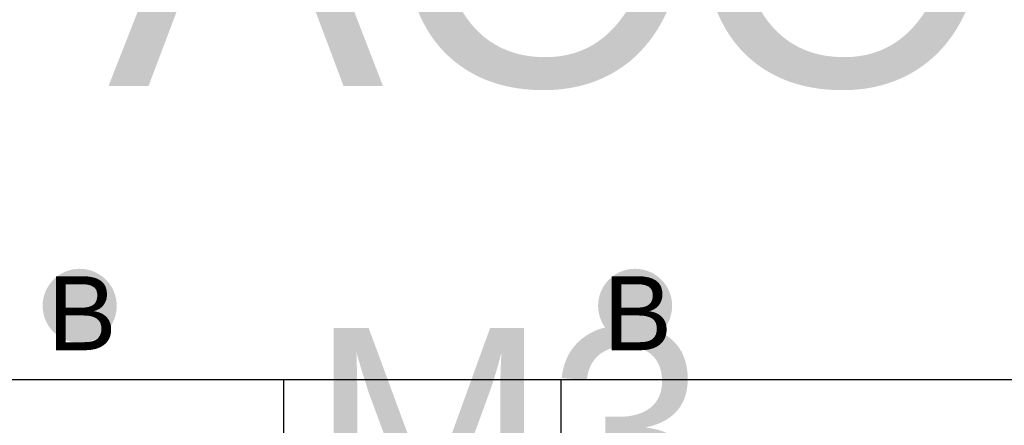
# Model space of a CAD drawing. Header units: millimetres. Extents: x -0.78 to 4.25, y -4.49 to 2.54.
# Tile 15 of 32: x 0.26 to 0.52, y 1.79 to 1.9. Entities that reach past the tile are written whole.
import ezdxf

# ---------------------------------------------------------------- set-up
doc = ezdxf.new("R2010")
doc.units = ezdxf.units.MM
doc.header["$MEASUREMENT"] = 0
for name, color, linetype in [('BottomLayer', 5, 'Continuous'), ('DrillDrawing', 1, 'Continuous'), ('TopLayer', 1, 'Continuous'), ('TopOverlay', 2, 'Continuous'), ('TopSolder', 216, 'Continuous')]:
    doc.layers.add(name, color=color, linetype=linetype)
doc.styles.add('Arial', font='txt', dxfattribs={"height": 0.2})

msp = doc.modelspace()

# ---------------------------------------------------------------- hatches: boundary and pattern name
at = {"layer": 'BottomLayer'}
h = msp.add_hatch(color=5, dxfattribs=at)
edge = h.paths.add_edge_path()
edge.add_arc((0.275, 1.82), 0.01, 0, 360)
h = msp.add_hatch(color=5, dxfattribs=at)
edge = h.paths.add_edge_path()
edge.add_arc((0.425, 1.82), 0.01, 0, 360)
at = {"layer": 'TopLayer'}
h = msp.add_hatch(color=1, dxfattribs=at)
edge = h.paths.add_edge_path()
edge.add_arc((0.275, 1.82), 0.01, 0, 360)
h = msp.add_hatch(color=1, dxfattribs=at)
edge = h.paths.add_edge_path()
edge.add_arc((0.425, 1.82), 0.01, 0, 360)
at = {"layer": 'TopSolder'}
h = msp.add_hatch(color=216, dxfattribs=at)
edge = h.paths.add_edge_path()
edge.add_arc((0.275, 1.82), 0.006, 0, 360)
h = msp.add_hatch(color=216, dxfattribs=at)
edge = h.paths.add_edge_path()
edge.add_arc((0.425, 1.82), 0.006, 0, 360)

# ---------------------------------------------------------------- linework, layer by layer
at = {"layer": 'TopLayer'}
msp.add_line((0.64787, 1.8), (0.0102, 1.8), dxfattribs=at)
at = {"layer": 'TopSolder'}
for p, q in [((0.33, 1.8), (0.33, 1.755)), ((0.405, 1.8), (0.33, 1.8)), ((0.405, 1.755), (0.405, 1.8))]:
    msp.add_line(p, q, dxfattribs=at)

# ---------------------------------------------------------------- texts
at = {"layer": 'DrillDrawing', "style": 'Arial'}
for p in [(0.26634, 1.808), (0.41634, 1.808)]:
    msp.add_text('B', height=0.02, dxfattribs=at).set_placement(p)
at = {"layer": 'TopOverlay', "style": 'Arial'}
msp.add_text('ACC-NI-360-23-A', height=0.08, rotation=360, dxfattribs=at).set_placement((0.28258, 1.8794))
msp.add_text('M3', height=0.055, dxfattribs=at).set_placement((0.33733, 1.75899))

doc.saveas('drawing.dxf')
